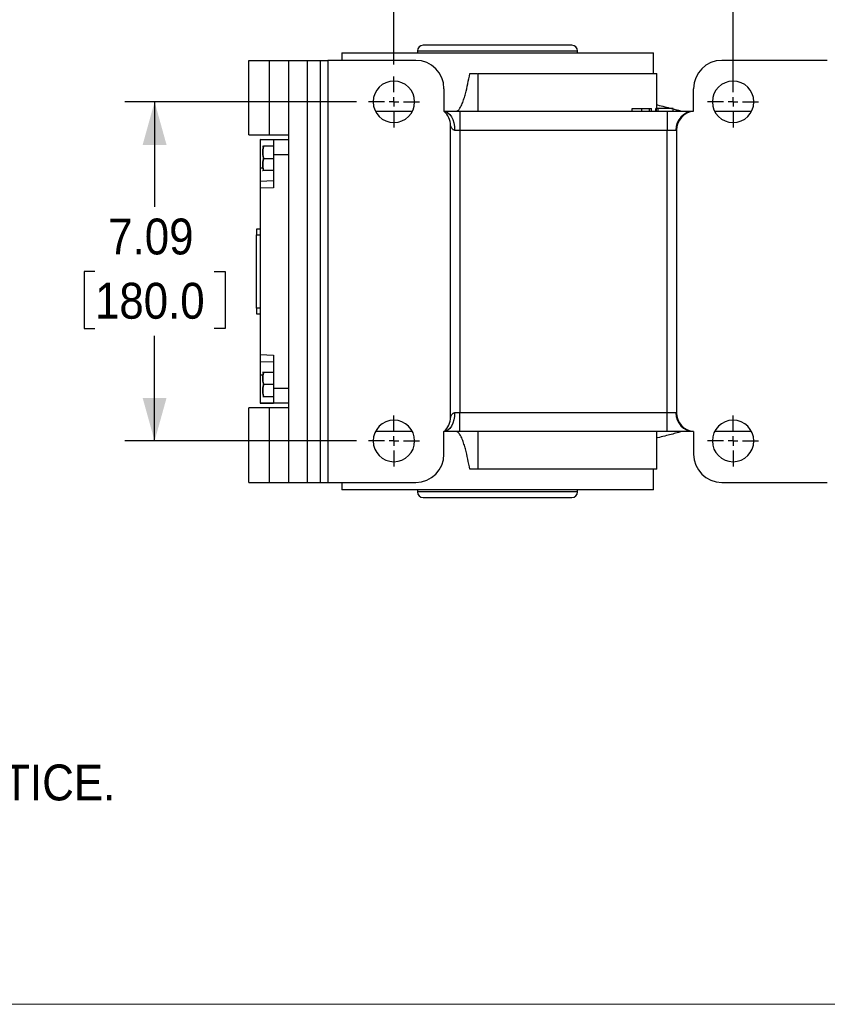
# Model space of a CAD drawing. Header units: inches. Extents: x 0 to 85, y 0 to 55.
# Tile 3 of 26: x 33.6 to 50.4, y 0 to 20.6. Entities that reach past the tile are written whole.
import ezdxf

# ---------------------------------------------------------------- set-up
doc = ezdxf.new("R2010")
doc.units = ezdxf.units.IN
doc.header["$LTSCALE"] = 5
doc.header["$MEASUREMENT"] = 0
doc.linetypes.add('SLD-Center', pattern=[0.75, 0.6, -0.05, 0.05, -0.05])
doc.linetypes.add('SLD-Solid', pattern=[0])
doc.layers.add('CENTER', color=40, linetype='SLD-Center')
doc.layers.add('SLD-DEFPOINTS', color=7, linetype='Continuous')
doc.layers.add('DIMENSIONS', color=140, linetype='SLD-Solid', lineweight=25)
doc.layers.add('TEXT', color=140, linetype='SLD-Solid', lineweight=25)
doc.styles.add('SLDTEXTSTYLE0', font='GOTHIC.TTF', dxfattribs={"width": 0.913})
doc.dimstyles.new('SLDDIMSTYLE0', dxfattribs={"dimtxt": 0.75, "dimasz": 0.9, "dimexe": 0, "dimexo": 0.0625, "dimgap": 0.1875, "dimtad": 0, "dimtih": 1, "dimtoh": 1, "dimrnd": 1e-09, "dimzin": 12, "dimdsep": 46, "dimtxsty": 'SLDTEXTSTYLE0', "dimsah": 1, "dimcen": 0.09, "dimadec": 0, "dimazin": 3, "dimtfac": 1, "dimtofl": 0, "dimtmove": 0, "dimatfit": 3, "dimfxl": 0, "dimfrac": 2, "dimtolj": 1, "dimtzin": 12, "dimarcsym": 0})
doc.dimstyles.new('SLDDIMSTYLE12', dxfattribs={"dimtxt": 0.75, "dimasz": 0.9, "dimexe": 0, "dimexo": 0.0625, "dimgap": 0.1875, "dimtad": 0, "dimtih": 1, "dimtoh": 1, "dimlfac": 0.2, "dimrnd": 1e-09, "dimzin": 12, "dimdsep": 46, "dimtxsty": 'SLDTEXTSTYLE0', "dimsah": 1, "dimcen": 0, "dimadec": 0, "dimazin": 3, "dimtfac": 1, "dimtofl": 0, "dimtmove": 0, "dimatfit": 3, "dimfxl": 0, "dimfrac": 2, "dimtolj": 1, "dimtzin": 12, "dimarcsym": 0})

# ---------------------------------------------------------------- blocks, each defined once
blk = doc.blocks.new('Block2')
at = {"color": 7, "linetype": 'SLD-Solid', "lineweight": 18}
blk.add_line((85, 0), (0, 0), dxfattribs=at)
blk = doc.blocks.new('SW_NOTE_0')
at = {"layer": 'TEXT', "color": 0, "insert": (0, -0.982), "char_height": 0.75, "attachment_point": 1, "style": 'SLDTEXTSTYLE0'}
blk.add_mtext('  1. DIMENSIONS CAN BE CHANGED BY MANUFACTURER WITHOUT NOTICE.', dxfattribs=at)
blk = doc.blocks.new('_D_22')
at = {"layer": 'DIMENSIONS'}
for p, q in [((41.375, 19.643), (41.375, 24.012)), ((48.462, 19.11), (48.462, 24.012)), ((36.676, 23.381), (36.448, 23.381)), ((36.448, 23.381), (36.448, 22.191)), ((39.17, 23.381), (39.398, 23.381)), ((39.398, 23.381), (39.398, 22.191)), ((41.375, 23.387), (40.056, 23.387)), ((48.462, 23.387), (41.375, 23.387)), ((36.448, 22.191), (36.676, 22.191)), ((39.398, 22.191), (39.17, 22.191))]:
    blk.add_line(p, q, dxfattribs=at)
for points in [[(41.375, 23.387), (42.275, 23.137), (42.275, 23.637)], [(48.462, 23.387), (47.562, 23.637), (47.562, 23.137)]]:
    blk.add_solid(points, dxfattribs=at)
at = {"layer": 'DIMENSIONS', "char_height": 0.75, "attachment_point": 1, "style": 'SLDTEXTSTYLE0'}
for s, insert in [('7.09', (36.953, 24.492)), ('180.0', (36.676, 23.149))]:
    blk.add_mtext(s, dxfattribs=dict(at, insert=insert))
blk = doc.blocks.new('_D_23')
at = {"layer": 'DIMENSIONS'}
for p, q in [((48.462, 19.11), (48.462, 24.012)), ((58.6, 20.066), (58.6, 24.012)), ((48.462, 23.387), (51.398, 23.387)), ((52.284, 23.382), (52.056, 23.382)), ((52.056, 23.382), (52.056, 22.191)), ((54.778, 23.382), (55.006, 23.382)), ((55.006, 23.382), (55.006, 22.191)), ((58.6, 23.387), (55.664, 23.387)), ((52.056, 22.191), (52.284, 22.191)), ((55.006, 22.191), (54.778, 22.191))]:
    blk.add_line(p, q, dxfattribs=at)
for points in [[(48.462, 23.387), (49.362, 23.137), (49.362, 23.637)], [(58.6, 23.387), (57.7, 23.637), (57.7, 23.137)]]:
    blk.add_solid(points, dxfattribs=at)
at = {"layer": 'DIMENSIONS', "char_height": 0.75, "attachment_point": 1, "style": 'SLDTEXTSTYLE0'}
for s, insert in [('10.14', (52.284, 24.492)), ('257.5', (52.284, 23.149))]:
    blk.add_mtext(s, dxfattribs=dict(at, insert=insert))
blk = doc.blocks.new('_D_24')
at = {"layer": 'DIMENSIONS'}
for p, q in [((40.592, 18.86), (35.75, 18.86)), ((36.375, 18.86), (36.375, 16.665)), ((35.129, 15.311), (34.9, 15.311)), ((34.9, 15.311), (34.9, 14.12)), ((37.622, 15.311), (37.851, 15.311)), ((37.851, 15.311), (37.851, 14.12)), ((34.9, 14.12), (35.129, 14.12)), ((37.851, 14.12), (37.622, 14.12)), ((36.375, 11.773), (36.375, 13.968)), ((40.592, 11.773), (35.75, 11.773))]:
    blk.add_line(p, q, dxfattribs=at)
for points in [[(36.375, 18.86), (36.125, 17.96), (36.625, 17.96)], [(36.375, 11.773), (36.625, 12.673), (36.125, 12.673)]]:
    blk.add_solid(points, dxfattribs=at)
at = {"layer": 'DIMENSIONS', "char_height": 0.75, "attachment_point": 1, "style": 'SLDTEXTSTYLE0'}
for s, insert in [('7.09', (35.406, 16.421)), ('180.0', (35.129, 15.078))]:
    blk.add_mtext(s, dxfattribs=dict(at, insert=insert))
blk = doc.blocks.new('SW_CENTERMARKSYMBOL_9')
at = {"layer": 'CENTER', "color": 0}
for p, q in [((0, 0.2), (0, 0.533)), ((-0.2, 0), (-0.533, 0)), ((0, 0), (-0.1, 0)), ((0, 0), (0, 0.1)), ((0, 0), (0, -0.1)), ((0, 0), (0.1, 0)), ((0.2, 0), (0.533, 0)), ((0, -0.2), (0, -0.533))]:
    blk.add_line(p, q, dxfattribs=at)
blk = doc.blocks.new('SW_CENTERMARKSYMBOL_10')
at = {"layer": 'CENTER', "color": 0}
for p, q in [((0, 0.2), (0, 0.533)), ((-0.2, 0), (-0.533, 0)), ((0, 0), (-0.1, 0)), ((0, 0), (0, 0.1)), ((0, 0), (0, -0.1)), ((0, 0), (0.1, 0)), ((0.2, 0), (0.533, 0)), ((0, -0.2), (0, -0.533))]:
    blk.add_line(p, q, dxfattribs=at)
blk = doc.blocks.new('SW_CENTERMARKSYMBOL_11')
at = {"layer": 'CENTER', "color": 0}
for p, q in [((0, 0.2), (0, 0.533)), ((-0.2, 0), (-0.533, 0)), ((0, 0), (-0.1, 0)), ((0, 0), (0, 0.1)), ((0, 0), (0, -0.1)), ((0, 0), (0.1, 0)), ((0.2, 0), (0.533, 0)), ((0, -0.2), (0, -0.533))]:
    blk.add_line(p, q, dxfattribs=at)
blk = doc.blocks.new('SW_CENTERMARKSYMBOL_12')
at = {"layer": 'CENTER', "color": 0}
for p, q in [((0, 0.2), (0, 0.533)), ((-0.2, 0), (-0.533, 0)), ((0, 0), (-0.1, 0)), ((0, 0), (0, 0.1)), ((0, 0), (0, -0.1)), ((0, 0), (0.1, 0)), ((0.2, 0), (0.533, 0)), ((0, -0.2), (0, -0.533))]:
    blk.add_line(p, q, dxfattribs=at)
blk = doc.blocks.new('_D_30')
at = {"layer": 'DIMENSIONS'}
for p, q in [((29.367, 23.544), (31.805, 25.983)), ((31.805, 25.983), (33.055, 25.983)), ((33.621, 26.093), (33.392, 26.093)), ((33.392, 26.093), (33.392, 24.902)), ((35.56, 26.093), (35.789, 26.093)), ((35.789, 26.093), (35.789, 24.902)), ((33.392, 24.902), (33.621, 24.902)), ((35.789, 24.902), (35.56, 24.902))]:
    blk.add_line(p, q, dxfattribs=at)
blk.add_solid([(29.367, 23.544), (30.18, 24.004), (29.826, 24.357)], dxfattribs=at)
at = {"layer": 'DIMENSIONS', "char_height": 0.75, "attachment_point": 1, "style": 'SLDTEXTSTYLE0'}
for s, insert in [('%%c', (33.055, 27.203)), ('2.38', (34.186, 27.203)), ('60.3', (33.621, 25.86))]:
    blk.add_mtext(s, dxfattribs=dict(at, insert=insert))

msp = doc.modelspace()

# ---------------------------------------------------------------- linework, layer by layer
for p, q in [((45.096, 20.041), (41.986, 20.041)), ((40.284, 19.883), (40.284, 19.726)), ((40.284, 19.883), (46.797, 19.883)), ((41.868, 19.923), (41.868, 19.883)), ((41.868, 19.923), (45.214, 19.923)), ((45.214, 19.883), (45.214, 19.923)), ((46.797, 19.45), (46.797, 19.883)), ((38.344, 18.171), (38.344, 19.726)), ((38.344, 19.726), (38.777, 19.726)), ((38.777, 18.171), (38.777, 19.726)), ((38.777, 19.726), (39.171, 19.726)), ((39.171, 19.726), (39.171, 10.907)), ((39.171, 19.726), (39.564, 19.726)), ((39.564, 19.726), (39.564, 10.907)), ((39.564, 19.726), (39.84, 19.726)), ((39.84, 10.907), (39.84, 19.726)), ((39.84, 19.726), (39.997, 19.726)), ((39.997, 19.726), (39.997, 10.907)), ((41.83, 19.726), (39.997, 19.726)), ((50.431, 19.726), (48.226, 19.726)), ((43.127, 19.45), (43.127, 18.663)), ((43.127, 19.45), (46.868, 19.45)), ((46.868, 18.722), (46.868, 19.45)), ((42.42, 19.135), (42.42, 18.663)), ((47.635, 18.663), (47.635, 19.135)), ((40.99, 18.663), (41.761, 18.663)), ((42.42, 18.663), (42.753, 18.663)), ((42.753, 18.663), (42.753, 18.269)), ((42.753, 18.663), (47.084, 18.663)), ((46.355, 18.663), (46.355, 18.722)), ((46.555, 18.663), (46.555, 18.722)), ((46.712, 18.663), (46.712, 18.722)), ((46.756, 18.663), (46.756, 18.722)), ((46.847, 18.663), (46.847, 18.722)), ((46.854, 18.722), (46.847, 18.722)), ((46.854, 18.722), (46.854, 18.663)), ((46.9, 18.722), (46.854, 18.722)), ((46.9, 18.663), (46.9, 18.722)), ((47.211, 18.722), (46.9, 18.722)), ((47.084, 18.663), (47.084, 18.269)), ((47.084, 18.663), (47.635, 18.663)), ((47.211, 18.663), (47.211, 18.722)), ((48.076, 18.663), (48.848, 18.663)), ((42.557, 12.268), (42.557, 18.365)), ((38.344, 18.171), (38.777, 18.171)), ((38.777, 18.171), (39.171, 18.171)), ((42.642, 18.269), (42.753, 18.269)), ((42.753, 18.269), (42.753, 12.364)), ((42.753, 18.269), (47.084, 18.269)), ((47.084, 12.364), (47.084, 18.269)), ((47.084, 18.269), (47.268, 18.269)), ((47.281, 18.271), (47.281, 12.362)), ((38.856, 18.067), (38.58, 18.072)), ((38.58, 18.072), (38.58, 17.479)), ((38.58, 18.072), (38.856, 18.072)), ((38.634, 17.935), (38.632, 17.93)), ((38.856, 17.934), (38.653, 17.934)), ((38.856, 18.072), (39.171, 18.072)), ((38.856, 18.072), (38.856, 17.757)), ((38.856, 17.757), (38.856, 17.065)), ((38.856, 17.757), (39.171, 17.757)), ((38.653, 17.679), (38.856, 17.679)), ((38.58, 17.479), (38.645, 17.48)), ((38.58, 17.479), (38.58, 17.204)), ((38.632, 17.427), (38.634, 17.422)), ((38.856, 17.423), (38.653, 17.423)), ((38.58, 17.204), (38.856, 17.213)), ((38.58, 17.204), (38.58, 17.055)), ((38.856, 17.065), (38.58, 17.055)), ((38.58, 17.055), (38.58, 13.577)), ((38.58, 16.202), (38.501, 16.202)), ((38.501, 16.202), (38.501, 16.084)), ((38.501, 16.084), (38.58, 16.084)), ((38.501, 14.549), (38.501, 16.084)), ((38.501, 14.549), (38.501, 14.43)), ((38.58, 14.549), (38.501, 14.549)), ((38.501, 14.43), (38.58, 14.43)), ((38.58, 13.577), (38.856, 13.567)), ((38.58, 13.577), (38.58, 13.429)), ((38.856, 13.42), (38.58, 13.429)), ((38.58, 13.429), (38.58, 13.154)), ((38.856, 13.567), (38.856, 12.875)), ((38.634, 13.21), (38.632, 13.206)), ((38.653, 13.21), (38.856, 13.21)), ((38.58, 13.154), (38.58, 12.56)), ((38.58, 13.154), (38.645, 13.153)), ((38.856, 12.954), (38.653, 12.954)), ((38.856, 12.875), (39.171, 12.875)), ((38.856, 12.875), (38.856, 12.56)), ((38.58, 12.56), (38.856, 12.566)), ((38.856, 12.56), (38.58, 12.56)), ((38.856, 12.698), (38.653, 12.698)), ((39.171, 12.56), (38.856, 12.56)), ((38.344, 10.907), (38.344, 12.462)), ((38.777, 12.462), (38.344, 12.462)), ((38.777, 10.907), (38.777, 12.462)), ((39.171, 12.462), (38.777, 12.462)), ((42.753, 12.364), (42.642, 12.364)), ((42.753, 11.97), (42.753, 12.364)), ((47.084, 12.364), (42.753, 12.364)), ((47.268, 12.364), (47.084, 12.364)), ((47.084, 11.97), (47.084, 12.364)), ((42.558, 12.272), (42.556, 12.26)), ((41.761, 11.97), (40.99, 11.97)), ((42.42, 11.497), (42.42, 11.97)), ((42.753, 11.97), (42.42, 11.97)), ((47.084, 11.97), (42.753, 11.97)), ((43.127, 11.97), (43.127, 11.182)), ((46.868, 11.182), (46.868, 11.97)), ((47.635, 11.97), (47.084, 11.97)), ((47.635, 11.97), (47.635, 11.497)), ((48.848, 11.97), (48.076, 11.97)), ((46.868, 11.182), (43.127, 11.182)), ((46.797, 10.749), (46.797, 11.182)), ((38.344, 10.907), (38.777, 10.907)), ((38.777, 10.907), (39.171, 10.907)), ((39.171, 10.907), (39.564, 10.907)), ((39.564, 10.907), (39.84, 10.907)), ((39.84, 10.907), (39.997, 10.907)), ((39.997, 10.907), (41.83, 10.907)), ((40.284, 10.907), (40.284, 10.749)), ((48.226, 10.907), (50.431, 10.907)), ((46.797, 10.749), (40.284, 10.749)), ((41.868, 10.749), (41.868, 10.71)), ((43.541, 10.71), (41.868, 10.71)), ((45.214, 10.71), (43.541, 10.71)), ((45.214, 10.71), (45.214, 10.749)), ((41.986, 10.592), (45.096, 10.592))]:
    msp.add_line(p, q)
at = {"flags": 128}
for points in [[(42.42, 18.663), (42.464, 18.655), (42.505, 18.633), (42.544, 18.596), (42.577, 18.547), (42.605, 18.488), (42.625, 18.42), (42.638, 18.346), (42.642, 18.269)], [(42.642, 12.364), (42.638, 12.287), (42.625, 12.213), (42.605, 12.145), (42.577, 12.085), (42.544, 12.036), (42.505, 12), (42.464, 11.977), (42.42, 11.97)]]:
    msp.add_lwpolyline(points, dxfattribs=at)
for centre, radius, start, end in [((41.986, 19.923), 0.118, 90, 180), ((45.096, 19.923), 0.118, 0, 90), ((41.83, 19.135), 0.591, 0, 90), ((48.226, 19.135), 0.591, 90, 180), ((41.375, 18.86), 0.433, 0, 180), ((48.462, 18.86), 0.433, 0, 180), ((41.375, 18.86), 0.433, 180, 0), ((48.462, 18.86), 0.433, 180, 0), ((42.163, 18.365), 0.394, 0, 49.1786), ((47.649, 18.282), 0.381, 92.043, 181.9068), ((47.675, 18.271), 0.394, 95.7392, 180), ((47.649, 12.351), 0.381, 178.0932, 267.957), ((47.675, 12.362), 0.394, 180, 264.2608), ((41.375, 11.773), 0.433, 0, 180), ((42.163, 12.268), 0.394, 310.8214, 0), ((48.462, 11.773), 0.433, 0, 180), ((41.375, 11.773), 0.433, 180, 0), ((48.462, 11.773), 0.433, 180, 0), ((41.83, 11.497), 0.591, 270, 0), ((48.226, 11.497), 0.591, 180, 270), ((41.986, 10.71), 0.118, 180, 270), ((45.096, 10.71), 0.118, 270, 0)]:
    msp.add_arc(centre, radius, start, end)
for points, knots in [([(42.674, 18.663), (42.678, 18.663), (42.683, 18.663), (42.691, 18.666), (42.696, 18.667), (42.707, 18.673), (42.715, 18.678), (42.728, 18.691), (42.734, 18.697), (42.745, 18.711), (42.75, 18.719), (42.765, 18.742), (42.773, 18.757), (42.789, 18.79), (42.796, 18.806), (42.816, 18.856), (42.828, 18.89), (42.85, 18.958), (42.86, 18.993), (42.888, 19.097), (42.904, 19.167), (42.934, 19.308), (42.948, 19.379), (42.961, 19.45)], [0, 0, 0, 0, 0.015625, 0.015625, 0.03125, 0.03125, 0.0625, 0.0625, 0.09375, 0.09375, 0.125, 0.125, 0.1875, 0.1875, 0.25, 0.25, 0.375, 0.375, 0.5, 0.5, 0.75, 0.75, 1, 1, 1, 1]), ([(42.961, 19.45), (42.995, 19.45), (43.052, 19.45), (43.096, 19.45), (43.114, 19.45)], [0, 0, 0, 0, 0.6008521, 1, 1, 1, 1]), ([(46.868, 18.798), (46.872, 18.797), (46.931, 18.783), (47.033, 18.758), (47.131, 18.733), (47.173, 18.722), (47.175, 18.722)], [0, 0, 0, 0, 0.0379299, 0.5091118, 0.9771662, 1, 1, 1, 1]), ([(46.355, 18.722), (46.355, 18.722), (46.356, 18.722), (46.358, 18.722), (46.362, 18.722), (46.368, 18.722), (46.375, 18.722), (46.383, 18.722), (46.394, 18.722), (46.406, 18.722), (46.419, 18.722), (46.434, 18.722), (46.451, 18.722), (46.469, 18.722), (46.488, 18.722), (46.509, 18.722), (46.532, 18.722), (46.547, 18.722), (46.555, 18.722)], [0, 0, 0, 0, 0.055911, 0.111139, 0.16617, 0.221625, 0.278057, 0.335602, 0.395076, 0.456927, 0.519611, 0.581709, 0.644597, 0.709625, 0.77644, 0.847137, 0.921444, 1, 1, 1, 1]), ([(46.555, 18.722), (46.563, 18.722), (46.579, 18.722), (46.603, 18.722), (46.625, 18.722), (46.645, 18.722), (46.664, 18.722), (46.682, 18.722), (46.698, 18.722), (46.707, 18.722), (46.712, 18.722)], [0, 0, 0, 0, 0.141117, 0.275074, 0.40254, 0.525424, 0.645204, 0.762907, 0.880717, 1, 1, 1, 1]), ([(46.712, 18.722), (46.715, 18.722), (46.722, 18.722), (46.731, 18.722), (46.739, 18.722), (46.745, 18.722), (46.75, 18.722), (46.754, 18.722), (46.756, 18.722), (46.756, 18.722), (46.756, 18.722)], [0, 0, 0, 0, 0.1286047, 0.2541606, 0.3770816, 0.5006154, 0.6226747, 0.7463269, 0.8718418, 1, 1, 1, 1]), ([(47.211, 18.712), (47.238, 18.705), (47.307, 18.687), (47.363, 18.672), (47.396, 18.663)], [0, 0, 0, 0, 0.395144, 1, 1, 1, 1]), ([(42.642, 18.269), (42.636, 18.269), (42.629, 18.271), (42.617, 18.276), (42.611, 18.28), (42.601, 18.289), (42.596, 18.294), (42.587, 18.305), (42.583, 18.312), (42.572, 18.33), (42.566, 18.342), (42.559, 18.359), (42.557, 18.365), (42.557, 18.365)], [0, 0, 0, 0, 0.125, 0.125, 0.25, 0.25, 0.375, 0.375, 0.5, 0.5, 0.75, 0.75, 1, 1, 1, 1]), ([(47.281, 18.271), (47.281, 18.271), (47.28, 18.271), (47.275, 18.27), (47.272, 18.269), (47.268, 18.269)], [0, 0, 0, 0, 0.5, 0.5, 1, 1, 1, 1]), ([(38.653, 17.679), (38.651, 17.684), (38.649, 17.695), (38.645, 17.711), (38.642, 17.727), (38.638, 17.748), (38.635, 17.774), (38.634, 17.806), (38.635, 17.838), (38.639, 17.87), (38.645, 17.902), (38.65, 17.924), (38.653, 17.934)], [0, 0, 0, 0, 0.06528, 0.12864, 0.190115, 0.249747, 0.375278, 0.497828, 0.621382, 0.748035, 0.87015, 1, 1, 1, 1]), ([(38.634, 17.934), (38.634, 17.934), (38.634, 17.934), (38.635, 17.934), (38.636, 17.934), (38.637, 17.934), (38.64, 17.934), (38.645, 17.934), (38.65, 17.934), (38.653, 17.934)], [0, 0, 0, 0, 0.0977516, 0.1963878, 0.2959778, 0.3965886, 0.4982855, 0.7414418, 1, 1, 1, 1]), ([(38.653, 17.934), (38.651, 17.929), (38.649, 17.918), (38.645, 17.902), (38.642, 17.886), (38.638, 17.865), (38.635, 17.839), (38.634, 17.807), (38.635, 17.775), (38.639, 17.743), (38.645, 17.711), (38.65, 17.689), (38.653, 17.679)], [0, 0, 0, 0, 0.0652801, 0.1286396, 0.1901152, 0.2497471, 0.3752784, 0.4978283, 0.6213822, 0.7480346, 0.8701498, 1, 1, 1, 1]), ([(38.653, 17.423), (38.651, 17.428), (38.649, 17.439), (38.645, 17.455), (38.642, 17.471), (38.638, 17.492), (38.635, 17.518), (38.634, 17.55), (38.635, 17.582), (38.639, 17.614), (38.645, 17.646), (38.65, 17.668), (38.653, 17.679)], [0, 0, 0, 0, 0.0652801, 0.1286396, 0.1901152, 0.2497471, 0.3752784, 0.4978283, 0.6213822, 0.7480346, 0.8701498, 1, 1, 1, 1]), ([(38.653, 17.679), (38.651, 17.673), (38.649, 17.662), (38.645, 17.646), (38.642, 17.631), (38.638, 17.609), (38.635, 17.583), (38.634, 17.551), (38.635, 17.519), (38.639, 17.487), (38.645, 17.455), (38.65, 17.434), (38.653, 17.423)], [0, 0, 0, 0, 0.06528, 0.12864, 0.190115, 0.249747, 0.375278, 0.497828, 0.621382, 0.748035, 0.87015, 1, 1, 1, 1]), ([(38.653, 17.423), (38.641, 17.423), (38.628, 17.423), (38.634, 17.423), (38.634, 17.423)], [0, 0, 0, 0, 0.9955849, 1, 1, 1, 1]), ([(38.653, 12.954), (38.651, 12.96), (38.649, 12.97), (38.645, 12.986), (38.642, 13.002), (38.638, 13.023), (38.635, 13.05), (38.634, 13.082), (38.635, 13.114), (38.639, 13.146), (38.645, 13.178), (38.65, 13.199), (38.653, 13.21)], [0, 0, 0, 0, 0.06528, 0.12864, 0.190115, 0.249747, 0.375278, 0.497828, 0.621382, 0.748035, 0.87015, 1, 1, 1, 1]), ([(38.634, 13.21), (38.634, 13.21), (38.634, 13.21), (38.635, 13.21), (38.636, 13.21), (38.637, 13.21), (38.64, 13.21), (38.645, 13.21), (38.65, 13.21), (38.653, 13.21)], [0, 0, 0, 0, 0.097752, 0.196388, 0.295978, 0.396589, 0.498286, 0.741442, 1, 1, 1, 1]), ([(38.653, 13.21), (38.651, 13.205), (38.649, 13.194), (38.645, 13.178), (38.642, 13.162), (38.638, 13.141), (38.635, 13.115), (38.634, 13.083), (38.635, 13.05), (38.639, 13.018), (38.645, 12.986), (38.65, 12.965), (38.653, 12.954)], [0, 0, 0, 0, 0.06528, 0.12864, 0.190115, 0.249747, 0.375278, 0.497828, 0.621382, 0.748035, 0.87015, 1, 1, 1, 1]), ([(38.653, 12.954), (38.651, 12.949), (38.649, 12.938), (38.645, 12.922), (38.642, 12.906), (38.638, 12.885), (38.635, 12.859), (38.634, 12.827), (38.635, 12.795), (38.639, 12.763), (38.645, 12.73), (38.65, 12.709), (38.653, 12.698)], [0, 0, 0, 0, 0.06528, 0.12864, 0.190115, 0.249747, 0.375278, 0.497828, 0.621382, 0.748035, 0.87015, 1, 1, 1, 1]), ([(38.653, 12.698), (38.651, 12.704), (38.649, 12.715), (38.645, 12.731), (38.642, 12.746), (38.638, 12.767), (38.635, 12.794), (38.634, 12.826), (38.635, 12.858), (38.639, 12.89), (38.645, 12.922), (38.65, 12.943), (38.653, 12.954)], [0, 0, 0, 0, 0.06528, 0.12864, 0.190115, 0.249747, 0.375278, 0.497828, 0.621382, 0.748035, 0.87015, 1, 1, 1, 1]), ([(38.653, 12.698), (38.641, 12.698), (38.628, 12.698), (38.634, 12.698), (38.634, 12.698)], [0, 0, 0, 0, 0.9955849, 1, 1, 1, 1]), ([(42.558, 12.272), (42.559, 12.274), (42.56, 12.277), (42.563, 12.284), (42.565, 12.289), (42.572, 12.303), (42.578, 12.314), (42.592, 12.334), (42.601, 12.344), (42.615, 12.355), (42.62, 12.358), (42.631, 12.362), (42.636, 12.364), (42.642, 12.364)], [0, 0, 0, 0, 0.125, 0.125, 0.25, 0.25, 0.5, 0.5, 0.75, 0.75, 0.875, 0.875, 1, 1, 1, 1]), ([(47.268, 12.364), (47.27, 12.364), (47.272, 12.363), (47.275, 12.363), (47.277, 12.363), (47.28, 12.362), (47.281, 12.362), (47.281, 12.362)], [0, 0, 0, 0, 0.25, 0.25, 0.5, 0.5, 1, 1, 1, 1]), ([(42.961, 11.182), (42.948, 11.253), (42.934, 11.324), (42.904, 11.465), (42.888, 11.536), (42.86, 11.64), (42.85, 11.675), (42.828, 11.743), (42.816, 11.778), (42.796, 11.828), (42.789, 11.844), (42.773, 11.876), (42.764, 11.892), (42.75, 11.915), (42.745, 11.922), (42.734, 11.936), (42.728, 11.942), (42.714, 11.954), (42.707, 11.96), (42.691, 11.967), (42.683, 11.97), (42.674, 11.97)], [0, 0, 0, 0, 0.25, 0.25, 0.5, 0.5, 0.625, 0.625, 0.75, 0.75, 0.8125, 0.8125, 0.875, 0.875, 0.90625, 0.90625, 0.9375, 0.9375, 0.96875, 0.96875, 1, 1, 1, 1]), ([(47.396, 11.97), (47.362, 11.961), (47.294, 11.942), (47.172, 11.91), (47.035, 11.875), (46.931, 11.85), (46.872, 11.836), (46.868, 11.835)], [0, 0, 0, 0, 0.245658, 0.48982, 0.733651, 0.978945, 1, 1, 1, 1]), ([(43.119, 11.182), (43.112, 11.182), (43.07, 11.182), (43.01, 11.182), (42.961, 11.182)], [0, 0, 0, 0, 0.178536, 1, 1, 1, 1])]:
    msp.add_open_spline(points, degree=3, knots=knots)

# ---------------------------------------------------------------- block references
at = {"layer": 'CENTER'}
for name, p in [('SW_CENTERMARKSYMBOL_10', (41.375, 18.86)), ('SW_CENTERMARKSYMBOL_9', (48.462, 18.86)), ('SW_CENTERMARKSYMBOL_11', (41.375, 11.773)), ('SW_CENTERMARKSYMBOL_12', (48.462, 11.773))]:
    msp.add_blockref(name, p, dxfattribs=at)
at = {"layer": 'SLD-DEFPOINTS'}
msp.add_blockref('Block2', (0, 0), dxfattribs=at)
at = {"layer": 'TEXT'}
msp.add_blockref('SW_NOTE_0', (1.823, 5.993), dxfattribs=at)

# ---------------------------------------------------------------- dimensions: what is measured, and where the dimension line sits
at = {"layer": 'DIMENSIONS'}
dim = msp.add_diameter_dim_2p(p1=(20.97, 15.147), p2=(29.367, 23.544), dimstyle='SLDDIMSTYLE12', dxfattribs=at)
dim.commit()
dim.dimension.update_dxf_attribs({"geometry": '_D_30', "text_midpoint": (34.591, 25.983), "dimtype": 163})
for base, p1, p2, angle, picture, middle in [((48.462, 23.387), (41.375, 19.393), (48.462, 18.86), 0, '_D_22', (37.923, 23.387)), ((58.6, 23.387), (48.462, 18.86), (58.6, 19.816), 0, '_D_23', (53.531, 23.387)), ((36.375, 11.773), (40.842, 18.86), (40.842, 11.773), 90, '_D_24', (36.375, 15.316))]:
    dim = msp.add_linear_dim(base=base, p1=p1, p2=p2, angle=angle, dimstyle='SLDDIMSTYLE0', dxfattribs=at)
    dim.commit()
    dim.dimension.update_dxf_attribs({"geometry": picture, "text_midpoint": middle, "dimtype": 160})

doc.saveas('drawing.dxf')
